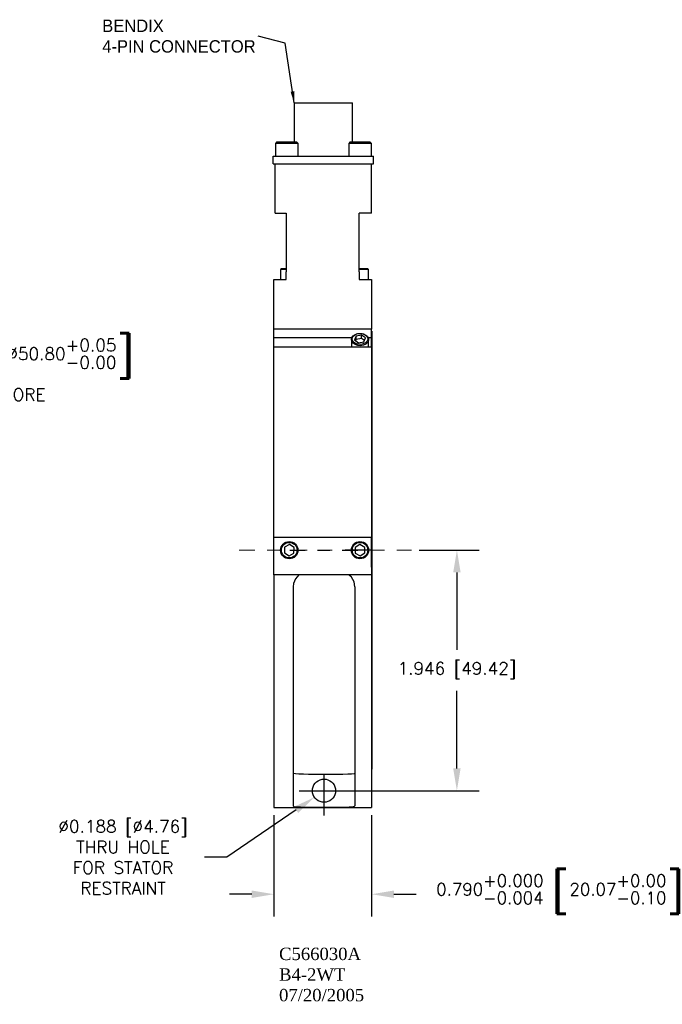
# Model space of a CAD drawing. Extents: x 2.4 to 15.2, y 6.2 to 14.5.
# Tile 5 of 5: x 10 to 15.2, y 6.2 to 14.2. Entities that reach past the tile are written whole.
import ezdxf

# ---------------------------------------------------------------- set-up
doc = ezdxf.new("R2010")
doc.units = 0
doc.header["$LTSCALE"] = 0.25
doc.header["$MEASUREMENT"] = 0
doc.header["$PDSIZE"] = -1
doc.linetypes.add('CENTERX2', pattern=[0.8, 0.5, -0.1, 0.1, -0.1])
for name, color, linetype in [('CENTER', 5, 'CENTERX2'), ('DIMENSIONS', 5, 'Continuous'), ('OBJECTS', 1, 'Continuous'), ('TEXT', 7, 'Continuous')]:
    doc.layers.add(name, color=color, linetype=linetype)
doc.styles.add('SLDTEXTSTYLE2', font='Century Gothic')
doc.styles.get("Standard").update_dxf_attribs({"font": 'romans.shx'})
doc.dimstyles.new('Copy of Standard', dxfattribs={"dimtxt": 0.1, "dimasz": 0.18, "dimexe": 0.18, "dimexo": 0.0625, "dimgap": 0.09, "dimtad": 0, "dimtih": 1, "dimtoh": 1, "dimdec": 3, "dimzin": 0, "dimdsep": 46, "dimtxsty": 'Standard', "dimcen": 0.09, "dimadec": 0, "dimazin": 0, "dimtfac": 1, "dimtdec": 3, "dimtofl": 0, "dimtmove": 0, "dimatfit": 0, "dimfxl": 0, "dimtolj": 1, "dimtzin": 0, "dimarcsym": 0})
doc.dimstyles.new('SLDDIMSTYLE6', dxfattribs={"dimtxt": 0.1, "dimasz": 0.09375, "dimexe": 0.125, "dimexo": 0.0625, "dimgap": 0.025, "dimtad": 0, "dimtih": 1, "dimtoh": 1, "dimdec": 3, "dimlfac": 2, "dimzin": 12, "dimdsep": 46, "dimtxsty": 'SLDTEXTSTYLE2', "dimsah": 1, "dimcen": 0.09, "dimclrd": 256, "dimclre": 256, "dimclrt": 256, "dimadec": 0, "dimazin": 0, "dimtfac": 1, "dimtdec": 4, "dimtmove": 0, "dimatfit": 0, "dimfxl": 0, "dimtolj": 1, "dimtzin": 12, "dimarcsym": 0})

# ---------------------------------------------------------------- blocks, each defined once
blk = doc.blocks.new('*D1')
at = {"layer": 'DEFPOINTS', "color": 0, "lineweight": 0}
for p in [(6.8403, 10.4336), (5.1413, 9.3784)]:
    blk.add_point(p, dxfattribs=at)
at = {"layer": 'DIMENSIONS', "color": 0, "lineweight": -2}
for p, q in [((6.9932, 10.5285), (8.3391, 11.3644)), ((8.3391, 11.3644), (8.5191, 11.3644)), ((5.9908, 9.816), (5.9908, 9.996)), ((5.9008, 9.906), (6.0808, 9.906))]:
    blk.add_line(p, q, dxfattribs=at)
at = {"layer": 'DIMENSIONS', "color": 0, "lineweight": 0}
blk.add_solid([(6.9774, 10.554), (7.009, 10.503), (6.8403, 10.4336)], dxfattribs=at)
at = {"layer": 'DIMENSIONS', "color": 0, "insert": (9.7881, 11.3644), "char_height": 0.1, "attachment_point": 5}
blk.add_mtext('\\A1;∅2.000\\S+0.002^ -0.000; {\\o\\l\\H0.240000;[}∅50.80\\S+0.05^ -0.00;{\\o\\l\\H0.240000;]}\\PTHRU BORE', dxfattribs=at)
blk = doc.blocks.new('*D6')
at = {"layer": 'DEFPOINTS', "color": 0, "lineweight": 0}
for p in [(13.1342, 9.906), (13.5024, 9.906), (12.4273, 7.9603)]:
    blk.add_point(p, dxfattribs=at)
at = {"layer": 'DIMENSIONS', "color": 0, "lineweight": -2}
for p, q in [((13.1967, 9.906), (13.6824, 9.906)), ((13.5024, 9.726), (13.5024, 9.0993)), ((13.5024, 8.1403), (13.5024, 8.767)), ((12.4898, 7.9603), (13.6824, 7.9603))]:
    blk.add_line(p, q, dxfattribs=at)
at = {"layer": 'DIMENSIONS', "color": 0, "lineweight": 0}
for points in [[(13.4724, 9.726), (13.5324, 9.726), (13.5024, 9.906)], [(13.4724, 8.1403), (13.5324, 8.1403), (13.5024, 7.9603)]]:
    blk.add_solid(points, dxfattribs=at)
at = {"layer": 'DIMENSIONS', "color": 0, "insert": (13.5024, 8.9331), "char_height": 0.1, "attachment_point": 5}
blk.add_mtext('\\A1;1.946 [49.42]', dxfattribs=at)
blk = doc.blocks.new('*D7')
at = {"layer": 'DEFPOINTS', "color": 0, "lineweight": 0}
for p in [(12.0223, 7.826), (12.8123, 7.826), (12.8123, 7.1233)]:
    blk.add_point(p, dxfattribs=at)
at = {"layer": 'DIMENSIONS', "color": 0, "lineweight": -2}
for p, q in [((12.0223, 7.7635), (12.0223, 6.9433)), ((12.8123, 7.7635), (12.8123, 6.9433)), ((11.8423, 7.1233), (11.6623, 7.1233)), ((12.9923, 7.1233), (13.1723, 7.1233))]:
    blk.add_line(p, q, dxfattribs=at)
at = {"layer": 'DIMENSIONS', "color": 0, "lineweight": 0}
for points in [[(11.8423, 7.1533), (11.8423, 7.0933), (12.0223, 7.1233)], [(12.9923, 7.1533), (12.9923, 7.0933), (12.8123, 7.1233)]]:
    blk.add_solid(points, dxfattribs=at)
at = {"layer": 'DIMENSIONS', "color": 0, "insert": (14.3532, 7.1233), "char_height": 0.1, "attachment_point": 5}
blk.add_mtext('\\A1;0.790\\S+0.000^ -0.004; {\\o\\l\\H0.240000;[}20.07\\S+0.00^ -0.10;{\\o\\l\\H0.240000;]}', dxfattribs=at)
blk = doc.blocks.new('*D8')
at = {"layer": 'DEFPOINTS', "color": 0, "lineweight": 0}
for p in [(12.5047, 8.0132), (12.3499, 7.9074)]:
    blk.add_point(p, dxfattribs=at)
at = {"layer": 'DIMENSIONS', "color": 0, "lineweight": -2}
for p, q in [((12.4273, 7.8703), (12.4273, 8.0503)), ((12.3373, 7.9603), (12.5173, 7.9603)), ((12.2013, 7.8058), (11.64, 7.4219)), ((11.64, 7.4219), (11.46, 7.4219))]:
    blk.add_line(p, q, dxfattribs=at)
at = {"layer": 'DIMENSIONS', "color": 0, "lineweight": 0}
blk.add_solid([(12.1844, 7.8305), (12.2183, 7.781), (12.3499, 7.9074)], dxfattribs=at)
at = {"layer": 'DIMENSIONS', "color": 0, "insert": (10.801, 7.4219), "char_height": 0.1, "attachment_point": 5}
blk.add_mtext('\\A1;∅0.188 [∅4.76]\\PTHRU HOLE\\PFOR STATOR\\PRESTRAINT', dxfattribs=at)

msp = doc.modelspace()

# ---------------------------------------------------------------- linework, layer by layer
at = {"color": 190, "linetype": 'CENTERX2', "lineweight": 0}
msp.add_line((11.742, 9.906), (13.1342, 9.906), dxfattribs=at)
at = {"layer": 'CENTER'}
for p, q in [((12.1497, 9.906), (12.7858, 9.906)), ((12.8078, 9.906), (12.5978, 9.906)), ((12.4273, 7.7603), (12.4273, 8.1603)), ((12.2273, 7.9603), (12.6273, 7.9603))]:
    msp.add_line(p, q, dxfattribs=at)
at = {"layer": 'OBJECTS'}
for p, q in [((12.1858, 13.524), (12.1858, 13.205)), ((12.1858, 13.524), (12.4223, 13.524)), ((12.4223, 13.524), (12.6588, 13.524)), ((12.6588, 13.205), (12.6588, 13.524)), ((12.0429, 13.205), (12.0338, 13.1958)), ((12.0338, 13.1958), (12.0338, 13.093)), ((12.2168, 13.1958), (12.0338, 13.1958)), ((12.2076, 13.205), (12.0429, 13.205)), ((12.2168, 13.1958), (12.2076, 13.205)), ((12.2168, 13.093), (12.2168, 13.1958)), ((12.6369, 13.205), (12.6278, 13.1958)), ((12.6278, 13.1958), (12.6278, 13.093)), ((12.7193, 13.1958), (12.6278, 13.1958)), ((12.7193, 13.205), (12.6369, 13.205)), ((12.8016, 13.205), (12.7193, 13.205)), ((12.8108, 13.1958), (12.7193, 13.1958)), ((12.8108, 13.1958), (12.8016, 13.205)), ((12.8108, 13.093), (12.8108, 13.1958)), ((12.0163, 13.031), (12.0163, 13.093)), ((12.0163, 13.093), (12.8283, 13.093)), ((12.8283, 13.031), (12.8283, 13.093)), ((12.0163, 13.031), (12.8283, 13.031)), ((12.0323, 12.631), (12.0323, 13.031)), ((12.8123, 12.631), (12.8123, 13.031)), ((12.0323, 12.631), (12.1223, 12.631)), ((12.1223, 12.631), (12.1223, 12.1586)), ((12.8123, 12.631), (12.7123, 12.631)), ((12.7123, 12.1586), (12.7123, 12.631)), ((12.0832, 12.182), (12.0762, 12.175)), ((12.0762, 12.175), (12.0762, 12.096)), ((12.094, 12.175), (12.0762, 12.175)), ((12.0992, 12.182), (12.0832, 12.182)), ((12.1223, 12.175), (12.094, 12.175)), ((12.1223, 12.182), (12.0992, 12.182)), ((12.1223, 12.096), (12.1223, 12.1586)), ((12.7813, 12.182), (12.7123, 12.182)), ((12.7883, 12.175), (12.7123, 12.175)), ((12.7123, 12.1586), (12.7123, 12.096)), ((12.7883, 12.175), (12.7813, 12.182)), ((12.7883, 12.096), (12.7883, 12.175)), ((12.0223, 12.096), (12.1223, 12.096)), ((12.0223, 12.0779), (12.0223, 12.096)), ((12.0223, 11.6945), (12.0223, 12.0779)), ((12.7123, 12.096), (12.8123, 12.096)), ((12.8123, 12.096), (12.8123, 12.0779)), ((12.8123, 12.0779), (12.8123, 11.6945)), ((12.8123, 11.6945), (12.0223, 11.6945)), ((12.0223, 11.6253), (12.0223, 11.6945)), ((12.6863, 11.6368), (12.6748, 11.606)), ((12.7298, 11.6451), (12.6863, 11.6368)), ((12.6863, 11.6099), (12.6863, 11.6368)), ((12.7617, 11.6227), (12.7298, 11.6451)), ((12.7298, 11.6183), (12.7298, 11.6451)), ((12.8123, 11.6253), (12.8123, 11.6945)), ((12.8128, 11.677), (12.8123, 11.677)), ((12.8128, 11.677), (12.8128, 8.135)), ((12.0223, 11.6253), (12.652, 11.6253)), ((12.0223, 11.5509), (12.0223, 11.6253)), ((12.0223, 10.0075), (12.0223, 11.5509)), ((12.0223, 11.5509), (12.8123, 11.5509)), ((12.6483, 11.6094), (12.6483, 11.5535)), ((12.6484, 11.5509), (12.6483, 11.5535)), ((12.6748, 11.606), (12.7068, 11.5835)), ((12.6863, 11.6099), (12.6828, 11.6004)), ((12.7298, 11.6183), (12.6863, 11.6099)), ((12.7068, 11.5835), (12.7502, 11.5919)), ((12.7538, 11.6014), (12.7298, 11.6183)), ((12.7502, 11.5919), (12.7617, 11.6227)), ((12.7845, 11.6253), (12.8123, 11.6253)), ((12.7883, 11.5535), (12.7882, 11.5509)), ((12.7883, 11.5535), (12.7883, 11.6094)), ((12.8123, 11.5509), (12.8123, 11.6253)), ((12.8123, 11.5509), (12.8123, 10.0075)), ((12.8123, 10.0075), (12.0223, 10.0075)), ((12.0223, 9.7685), (12.0223, 10.0075)), ((12.8123, 9.7685), (12.8123, 10.0075)), ((12.1082, 9.9301), (12.1063, 9.8851)), ((12.1063, 9.8851), (12.1443, 9.861)), ((12.1481, 9.951), (12.1082, 9.9301)), ((12.1443, 9.861), (12.1842, 9.8818)), ((12.1861, 9.9268), (12.1481, 9.951)), ((12.1842, 9.8818), (12.1861, 9.9268)), ((12.8078, 9.906), (12.5978, 9.906)), ((12.7179, 9.951), (12.6791, 9.9281)), ((12.6791, 9.9281), (12.6795, 9.8831)), ((12.6795, 9.8831), (12.7187, 9.8609)), ((12.7571, 9.9288), (12.7179, 9.951)), ((12.7187, 9.8609), (12.7575, 9.8838)), ((12.7575, 9.8838), (12.7571, 9.9288)), ((12.0223, 9.706), (12.0223, 9.7685)), ((12.8123, 9.7685), (12.8123, 9.706)), ((12.0223, 9.706), (12.0223, 7.826)), ((12.8123, 9.706), (12.0223, 9.706)), ((12.8123, 9.7085), (12.8123, 7.826)), ((12.1773, 9.6095), (12.1773, 7.8372)), ((12.6773, 9.6095), (12.6773, 7.8372)), ((12.8123, 8.135), (12.8128, 8.135)), ((12.5523, 8.0927), (12.3023, 8.0927)), ((12.0223, 7.826), (12.8123, 7.826)), ((12.3023, 7.828), (12.5523, 7.828))]:
    msp.add_line(p, q, dxfattribs=at)
at = {"layer": 'OBJECTS', "flags": 128}
for points in [[(12.7004, 11.5615), (12.6794, 11.5682), (12.6626, 11.5794), (12.6518, 11.5938), (12.6483, 11.6099), (12.6523, 11.6259), (12.6635, 11.6402), (12.6806, 11.6511), (12.7018, 11.6575), (12.7247, 11.6587), (12.747, 11.6545), (12.7662, 11.6455), (12.7802, 11.6325), (12.7874, 11.6171), (12.7872, 11.6008), (12.7795, 11.5854), (12.7652, 11.5726), (12.7458, 11.5639), (12.7234, 11.56), (12.7004, 11.5615)], [(12.7022, 11.5713), (12.6823, 11.5777), (12.6668, 11.5886), (12.6575, 11.6026), (12.6555, 11.618), (12.6611, 11.633), (12.6735, 11.6457), (12.6914, 11.6546), (12.7125, 11.6587), (12.7343, 11.6574), (12.7542, 11.6509), (12.7697, 11.64), (12.7791, 11.626), (12.7811, 11.6106), (12.7755, 11.5957), (12.763, 11.583), (12.7451, 11.574), (12.724, 11.57), (12.7022, 11.5713)], [(12.2238, 9.706), (12.1963, 9.6753), (12.1803, 9.6368), (12.1773, 9.6095)], [(12.6773, 9.6095), (12.6702, 9.6505), (12.6499, 9.687), (12.6278, 9.7066)], [(12.3023, 8.0927), (12.2609, 8.093), (12.2242, 8.0941), (12.1963, 8.0962), (12.1803, 8.0996), (12.1773, 8.1025)], [(12.4273, 8.0541), (12.4436, 8.0527), (12.4593, 8.0484), (12.4741, 8.0415), (12.4875, 8.0321), (12.4991, 8.0206), (12.5085, 8.0072), (12.5154, 7.9924), (12.5196, 7.9766), (12.521, 7.9603), (12.5196, 7.944), (12.5154, 7.9283), (12.5085, 7.9134), (12.4991, 7.9001), (12.4875, 7.8885), (12.4741, 7.8791), (12.4593, 7.8722), (12.4436, 7.868), (12.4273, 7.8666), (12.411, 7.868), (12.3952, 7.8722), (12.3804, 7.8791), (12.367, 7.8885), (12.3555, 7.9001), (12.3461, 7.9134), (12.3392, 7.9283), (12.3349, 7.944), (12.3335, 7.9603), (12.3349, 7.9766), (12.3392, 7.9924), (12.3461, 8.0072), (12.3555, 8.0206), (12.367, 8.0321), (12.3804, 8.0415), (12.3952, 8.0484), (12.411, 8.0527), (12.4273, 8.0541)], [(12.6773, 8.1025), (12.6703, 8.0983), (12.6499, 8.0954), (12.6187, 8.0936), (12.5799, 8.0928), (12.5523, 8.0927)], [(12.1773, 7.8372), (12.1843, 7.8333), (12.2046, 7.8305), (12.2359, 7.8289), (12.2747, 7.8281), (12.3023, 7.828)], [(12.5523, 7.828), (12.5936, 7.8283), (12.6304, 7.8293), (12.6583, 7.8313), (12.6742, 7.8345), (12.6773, 7.8372)]]:
    msp.add_lwpolyline(points, dxfattribs=at)
at = {"layer": 'OBJECTS'}
for centre, radius in [((12.1462, 9.906), 0.07), ((12.1462, 9.906), 0.063), ((12.7183, 9.906), 0.07), ((12.7183, 9.906), 0.063)]:
    msp.add_circle(centre, radius, dxfattribs=at)

# ---------------------------------------------------------------- texts
at = {"layer": 'DIMENSIONS', "insert": (10.6332, 14.0633), "char_height": 0.1, "attachment_point": 4}
msp.add_mtext('{\\fCentury Gothic|b0|i0;BENDIX\\P4-PIN CONNECTOR}', dxfattribs=at)
at = {"layer": 'TEXT', "linetype": 'Continuous', "lineweight": 0, "insert": (12.0636, 6.6907), "char_height": 0.1, "width": 2.106, "attachment_point": 1}
msp.add_mtext('{\\fTimes New Roman|b0|i0|c0|p18;C566030A\\PB4-2WT\\P07/20/2005}', dxfattribs=at)

# ---------------------------------------------------------------- dimensions: what is measured, and where the dimension line sits
at = {"layer": 'DIMENSIONS'}
dim = msp.add_diameter_dim_2p(p1=(5.1413, 9.3784), p2=(6.8403, 10.4336), text='<>\\PTHRU BORE', dimstyle='Copy of Standard', override={"dimgap": 0.09, "dimtol": 1, "dimlim": 0, "dimtp": 0.002, "dimtm": 1e-09}, dxfattribs=at)
dim.commit()
dim.dimension.update_dxf_attribs({"geometry": '*D1', "text_midpoint": (9.7881, 11.3644), "dimtype": 163})
dim = msp.add_linear_dim(base=(13.5024, 9.906), p1=(12.4273, 7.9603), p2=(13.1342, 9.906), angle=90, dimstyle='Copy of Standard', dxfattribs=at)
dim.commit()
dim.dimension.update_dxf_attribs({"geometry": '*D6', "text_midpoint": (13.5024, 8.9331), "dimtype": 160})
dim = msp.add_diameter_dim_2p(p1=(12.50465, 8.01325), p2=(12.34989, 7.9074), text='<>\\PTHRU HOLE\\PFOR STATOR\\PRESTRAINT', dimstyle='Copy of Standard', dxfattribs=at)
dim.commit()
dim.dimension.update_dxf_attribs({"geometry": '*D8', "text_midpoint": (10.80097, 7.42189), "dimtype": 163})
dim = msp.add_linear_dim(base=(12.8123, 7.1233), p1=(12.0223, 7.826), p2=(12.8123, 7.826), dimstyle='Copy of Standard', override={"dimgap": 0.09, "dimtol": 1, "dimlim": 0, "dimtm": 0.004}, dxfattribs=at)
dim.commit()
dim.dimension.update_dxf_attribs({"geometry": '*D7', "text_midpoint": (14.3532, 7.1233), "dimtype": 160})

# ---------------------------------------------------------------- leaders
msp.add_leader([(12.1858, 13.524), (12.1137, 14.006), (11.8934, 14.0633)], dimstyle='SLDDIMSTYLE6', dxfattribs=at)

doc.saveas('drawing.dxf')
